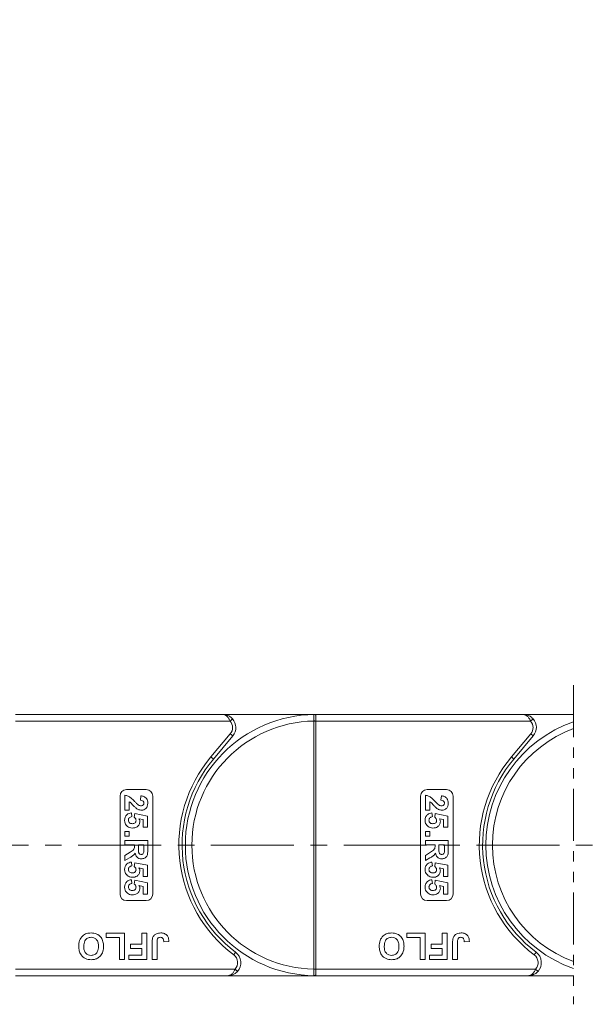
# Model space of a CAD drawing. Header units: millimetres. Extents: x 2623 to 3546, y -313 to 339.
# Tile 19 of 49: x 3137 to 3224, y -54 to 97. Entities that reach past the tile are written whole.
import ezdxf

# ---------------------------------------------------------------- set-up
doc = ezdxf.new("R2010")
doc.units = ezdxf.units.MM
doc.linetypes.add('CENTERX2', pattern=[20.32, 12.7, -2.54, 2.54, -2.54])
doc.linetypes.add('PHANTOM2', pattern=[31.75, 15.875, -3.175, 3.175, -3.175, 3.175, -3.175])
doc.styles.get("Standard").update_dxf_attribs({"font": '仿宋_GB2312.ttf', "width": 0.8})
doc.dimstyles.new('副本 ISO-25.1', dxfattribs={"dimtxt": 6, "dimasz": 5, "dimexe": 3.5, "dimexo": 0.625, "dimgap": 1.5, "dimtad": 1, "dimdsep": 46, "dimtxsty": 'Standard', "dimcen": 2.5, "dimadec": 0, "dimazin": 0, "dimtfac": 1, "dimtmove": 0, "dimatfit": 3, "dimfxl": 0, "dimarcsym": 0})

# ---------------------------------------------------------------- blocks, each defined once
blk = doc.blocks.new('*D722')
at = {"color": 0, "lineweight": -2}
for p, q in [((3138.22, 136.79), (3507.01, 136.79)), ((3503.51, 131.79), (3503.51, -44.59)), ((3452.8, -49.59), (3507.01, -49.59))]:
    blk.add_line(p, q, dxfattribs=at)
at = {"color": 0, "lineweight": 9}
for points in [[(3502.67, 131.79), (3504.34, 131.79), (3503.51, 136.79)], [(3502.67, -44.59), (3504.34, -44.59), (3503.51, -49.59)]]:
    blk.add_solid(points, dxfattribs=at)
at = {"layer": 'Defpoints', "color": 0, "lineweight": 9}
for p in [(3137.6, 136.79), (3452.17, -49.59), (3503.51, -49.59)]:
    blk.add_point(p, dxfattribs=at)
at = {"color": 0, "lineweight": 9, "insert": (3499.01, 43.6), "char_height": 6, "attachment_point": 5, "rotation": 90}
blk.add_mtext('2R+40', dxfattribs=at)

msp = doc.modelspace()

# ---------------------------------------------------------------- linework, layer by layer
at = {"color": 3, "linetype": 'PHANTOM2', "lineweight": 9, "ltscale": 0.5}
msp.add_line((3221.746, -5.128), (3221.739, -53.973), dxfattribs=at)
at = {"color": 7, "linetype": 'Continuous', "lineweight": 15}
for p, q in [((3168.038, -9.593), (3136.306, -9.593)), ((3168.038, -9.593), (3182.306, -9.593)), ((3169.156, -10.593), (3169.529, -10.26)), ((3182.306, -9.713), (3182.306, -9.593)), ((3214.038, -9.593), (3182.306, -9.593)), ((3182.306, -10.593), (3182.306, -9.713)), ((3214.038, -9.593), (3221.745, -9.593)), ((3215.156, -10.593), (3215.529, -10.26)), ((3136.306, -10.593), (3169.156, -10.593)), ((3181.956, -10.592), (3181.956, -10.597)), ((3182.306, -10.597), (3181.956, -10.597)), ((3181.956, -10.597), (3181.956, -48.59)), ((3182.306, -10.597), (3182.306, -10.593)), ((3182.306, -10.593), (3215.156, -10.593)), ((3182.306, -48.59), (3182.306, -10.597)), ((3169.187, -12.558), (3166.219, -16.095)), ((3166.602, -16.416), (3169.57, -12.879)), ((3169.187, -12.558), (3169.57, -12.879)), ((3215.187, -12.558), (3212.219, -16.095)), ((3212.602, -16.416), (3215.57, -12.879)), ((3215.187, -12.558), (3215.57, -12.879)), ((3166.602, -16.416), (3166.219, -16.095)), ((3212.602, -16.416), (3212.219, -16.095)), ((3153.306, -21.093), (3156.306, -21.093)), ((3199.306, -21.093), (3202.306, -21.093)), ((3152.306, -37.093), (3152.306, -22.093)), ((3153.056, -24.254), (3153.056, -21.965)), ((3155.434, -22.728), (3155.5, -22.055)), ((3157.306, -22.093), (3157.306, -37.093)), ((3198.306, -37.093), (3198.306, -22.093)), ((3199.056, -24.254), (3199.056, -21.965)), ((3201.434, -22.728), (3201.5, -22.055)), ((3203.306, -22.093), (3203.306, -37.093)), ((3153.729, -22.953), (3153.729, -24.254)), ((3199.729, -22.953), (3199.729, -24.254)), ((3153.729, -24.254), (3153.056, -24.254)), ((3154.057, -24.658), (3154.133, -25.241)), ((3154.492, -25.335), (3154.575, -24.747)), ((3154.575, -24.747), (3156.511, -25.151)), ((3155.838, -25.691), (3155.213, -25.554)), ((3156.511, -25.151), (3156.511, -26.856)), ((3199.729, -24.254), (3199.056, -24.254)), ((3200.057, -24.658), (3200.133, -25.241)), ((3200.492, -25.335), (3200.575, -24.747)), ((3200.575, -24.747), (3202.511, -25.151)), ((3201.838, -25.691), (3201.213, -25.554)), ((3202.511, -25.151), (3202.511, -26.856)), ((3155.838, -26.856), (3155.838, -25.691)), ((3156.511, -26.856), (3155.838, -26.856)), ((3201.838, -26.856), (3201.838, -25.691)), ((3202.511, -26.856), (3201.838, -26.856)), ((3153.056, -27.529), (3153.729, -27.529)), ((3153.056, -28.202), (3153.056, -27.529)), ((3153.729, -28.202), (3153.056, -28.202)), ((3153.729, -27.529), (3153.729, -28.202)), ((3199.056, -28.202), (3199.056, -27.529)), ((3199.056, -27.529), (3199.729, -27.529)), ((3199.729, -28.202), (3199.056, -28.202)), ((3199.729, -27.529), (3199.729, -28.202)), ((3153.056, -28.876), (3156.556, -28.876)), ((3153.056, -29.549), (3153.056, -28.876)), ((3154.537, -29.549), (3153.056, -29.549)), ((3154.537, -29.699), (3154.537, -29.549)), ((3155.973, -29.549), (3155.12, -29.549)), ((3155.12, -29.549), (3155.12, -30.091)), ((3155.973, -30.121), (3155.973, -29.549)), ((3156.556, -28.876), (3156.556, -30.344)), ((3199.056, -28.876), (3202.556, -28.876)), ((3199.056, -29.549), (3199.056, -28.876)), ((3200.537, -29.549), (3199.056, -29.549)), ((3200.537, -29.699), (3200.537, -29.549)), ((3201.973, -29.549), (3201.12, -29.549)), ((3201.12, -29.549), (3201.12, -30.091)), ((3201.973, -30.121), (3201.973, -29.549)), ((3202.556, -28.876), (3202.556, -30.344)), ((3153.056, -31.185), (3153.85, -30.687)), ((3153.056, -31.972), (3153.056, -31.185)), ((3153.749, -31.547), (3153.056, -31.972)), ((3199.056, -31.185), (3199.85, -30.687)), ((3199.056, -31.972), (3199.056, -31.185)), ((3199.749, -31.547), (3199.056, -31.972)), ((3154.057, -32.196), (3154.133, -32.779)), ((3154.492, -32.873), (3154.575, -32.286)), ((3154.575, -32.286), (3156.511, -32.69)), ((3155.838, -33.229), (3155.213, -33.092)), ((3156.511, -32.69), (3156.511, -34.395)), ((3200.057, -32.196), (3200.133, -32.779)), ((3200.492, -32.873), (3200.575, -32.286)), ((3200.575, -32.286), (3202.511, -32.69)), ((3201.838, -33.229), (3201.213, -33.092)), ((3202.511, -32.69), (3202.511, -34.395)), ((3155.838, -34.395), (3155.838, -33.229)), ((3156.511, -34.395), (3155.838, -34.395)), ((3201.838, -34.395), (3201.838, -33.229)), ((3202.511, -34.395), (3201.838, -34.395)), ((3154.057, -34.888), (3154.133, -35.472)), ((3154.492, -35.566), (3154.575, -34.978)), ((3154.575, -34.978), (3156.511, -35.382)), ((3155.838, -35.922), (3155.213, -35.784)), ((3155.838, -37.087), (3155.838, -35.922)), ((3156.511, -35.382), (3156.511, -37.087)), ((3200.057, -34.888), (3200.133, -35.472)), ((3200.492, -35.566), (3200.575, -34.978)), ((3200.575, -34.978), (3202.511, -35.382)), ((3201.838, -35.922), (3201.213, -35.784)), ((3201.838, -37.087), (3201.838, -35.922)), ((3202.511, -35.382), (3202.511, -37.087)), ((3156.511, -37.087), (3155.838, -37.087)), ((3202.511, -37.087), (3201.838, -37.087)), ((3156.306, -38.093), (3153.306, -38.093)), ((3202.306, -38.093), (3199.306, -38.093)), ((3150.191, -43.76), (3150.191, -43.093)), ((3150.191, -43.093), (3153.011, -43.093)), ((3153.011, -43.093), (3153.011, -47.093)), ((3155.626, -44.786), (3155.626, -43.093)), ((3155.626, -43.093), (3156.396, -43.093)), ((3156.396, -43.093), (3156.396, -47.093)), ((3196.191, -43.76), (3196.191, -43.093)), ((3196.191, -43.093), (3199.011, -43.093)), ((3199.011, -43.093), (3199.011, -47.093)), ((3201.626, -44.786), (3201.626, -43.093)), ((3201.626, -43.093), (3202.396, -43.093)), ((3202.396, -43.093), (3202.396, -47.093)), ((3152.242, -43.76), (3150.191, -43.76)), ((3152.242, -47.093), (3152.242, -43.76)), ((3153.934, -45.452), (3153.934, -44.786)), ((3153.934, -44.786), (3155.626, -44.786)), ((3157.216, -47.093), (3157.216, -44.572)), ((3157.985, -44.505), (3157.985, -47.093)), ((3159.78, -44.376), (3159.011, -44.427)), ((3198.242, -43.76), (3196.191, -43.76)), ((3198.242, -47.093), (3198.242, -43.76)), ((3199.934, -45.452), (3199.934, -44.786)), ((3199.934, -44.786), (3201.626, -44.786)), ((3203.216, -47.093), (3203.216, -44.572)), ((3203.985, -44.505), (3203.985, -47.093)), ((3205.78, -44.376), (3205.011, -44.427)), ((3153.678, -47.093), (3153.678, -46.427)), ((3153.678, -46.427), (3155.626, -46.427)), ((3155.626, -45.452), (3153.934, -45.452)), ((3155.626, -46.427), (3155.626, -45.452)), ((3170.006, -45.993), (3169.706, -46.393)), ((3199.678, -47.093), (3199.678, -46.427)), ((3199.678, -46.427), (3201.626, -46.427)), ((3201.626, -45.452), (3199.934, -45.452)), ((3201.626, -46.427), (3201.626, -45.452)), ((3216.006, -45.993), (3215.706, -46.393)), ((3153.011, -47.093), (3152.242, -47.093)), ((3156.396, -47.093), (3153.678, -47.093)), ((3157.985, -47.093), (3157.216, -47.093)), ((3199.011, -47.093), (3198.242, -47.093)), ((3202.396, -47.093), (3199.678, -47.093)), ((3203.985, -47.093), (3203.216, -47.093)), ((3169.924, -48.593), (3136.306, -48.593)), ((3136.306, -49.593), (3168.806, -49.593)), ((3182.306, -49.593), (3168.806, -49.593)), ((3170.297, -48.927), (3169.924, -48.593)), ((3181.956, -48.59), (3181.956, -48.595)), ((3182.306, -48.59), (3181.956, -48.59)), ((3182.306, -48.593), (3182.306, -48.59)), ((3182.306, -48.593), (3182.306, -49.474)), ((3215.924, -48.593), (3182.306, -48.593)), ((3182.306, -49.474), (3182.306, -49.593)), ((3182.306, -49.593), (3214.806, -49.593)), ((3221.74, -49.593), (3214.806, -49.593)), ((3216.297, -48.927), (3215.924, -48.593))]:
    msp.add_line(p, q, dxfattribs=at)
at = {"color": 1, "linetype": 'CENTERX2', "lineweight": 13}
msp.add_line((3044.306, -29.593), (3465.153, -29.593), dxfattribs=at)
at = {"color": 7, "linetype": 'Continuous', "lineweight": 15}
for centre, radius, start, end in [((3182.306, -29.593), 20, 90.67353, 269.32647), ((3168.038, -11.593), 2, 320, 41.81031), ((3182.069, -9.89), 0.295, 36.74973, 89.7268), ((3214.038, -11.593), 2, 320, 41.81031), ((3182.306, -29.593), 19, 91.05551, 268.94449), ((3168.038, -11.593), 1.5, 320, 41.81031), ((3182.043, -28.244), 17.652, 89.14787, 90.28404), ((3228.306, -29.593), 20, 109.15025, 250.83461), ((3228.306, -29.593), 19, 110.2013, 249.78356), ((3214.038, -11.593), 1.5, 320, 41.81031), ((3182.306, -29.593), 21, 140, 233.1301), ((3182.306, -29.593), 20.5, 140, 233.1301), ((3228.306, -29.593), 21, 140, 233.1301), ((3228.306, -29.593), 20.5, 140, 233.1301), ((3153.306, -22.093), 1, 90, 180), ((3156.306, -22.093), 1, 0, 90), ((3199.306, -22.093), 1, 90, 180), ((3202.306, -22.093), 1, 0, 90), ((3153.306, -37.093), 1, 180, 270), ((3156.306, -37.093), 1, 270, 0), ((3199.306, -37.093), 1, 180, 270), ((3202.306, -37.093), 1, 270, 0), ((3168.806, -47.593), 1.5, 318.18969, 53.1301), ((3168.806, -47.593), 2, 318.18969, 53.1301), ((3214.806, -47.593), 1.5, 318.18969, 53.1301), ((3214.806, -47.593), 2, 318.18969, 53.1301), ((3182.044, -30.971), 17.624, 269.71473, 270.8527), ((3182.069, -49.297), 0.295, 270.2732, 323.25027)]:
    msp.add_arc(centre, radius, start, end, dxfattribs=at)
for points, knots in [([(3168.038, -9.593), (3168.041, -9.593), (3168.052, -9.593), (3168.09, -9.594), (3168.135, -9.596), (3168.393, -9.612), (3168.789, -9.709), (3169.243, -9.971), (3169.45, -10.18), (3169.529, -10.26)], [0, 0, 0, 0, 0.00508751, 0.02036912, 0.07080725, 0.08908627, 0.50031067, 0.809226, 1, 1, 1, 1]), ([(3169.156, -10.593), (3169.128, -10.534), (3169.072, -10.415), (3168.966, -10.231), (3168.838, -10.048), (3168.721, -9.919), (3168.564, -9.776), (3168.41, -9.676), (3168.244, -9.619), (3168.165, -9.604), (3168.12, -9.598), (3168.093, -9.595), (3168.071, -9.594), (3168.056, -9.594), (3168.048, -9.594), (3168.042, -9.593), (3168.04, -9.593), (3168.038, -9.593)], [0, 0, 0, 0, 0.10102949, 0.20494614, 0.33716829, 0.47429709, 0.5161999, 0.74365074, 0.85308987, 0.91424801, 0.93216977, 0.96013693, 0.97654495, 0.98619361, 0.99469798, 0.99593178, 1, 1, 1, 1]), ([(3182.071, -9.595), (3182.059, -9.596), (3182.023, -9.6), (3181.986, -9.651), (3181.961, -9.786), (3181.954, -10.016), (3181.954, -10.299), (3181.955, -10.501), (3181.956, -10.592)], [0, 0, 0, 0, 0.0736104, 0.2252813, 0.4127189, 0.6160541, 0.826783, 1, 1, 1, 1]), ([(3182.306, -9.593), (3182.305, -9.593), (3182.236, -9.593), (3182.151, -9.594), (3182.083, -9.595), (3182.071, -9.595)], [0, 0, 0, 0, 0.01208715, 0.82463018, 1, 1, 1, 1]), ([(3214.038, -9.593), (3214.041, -9.593), (3214.052, -9.593), (3214.09, -9.594), (3214.135, -9.596), (3214.393, -9.612), (3214.789, -9.709), (3215.243, -9.971), (3215.45, -10.18), (3215.529, -10.26)], [0, 0, 0, 0, 0.0050875, 0.0203691, 0.0708073, 0.0890863, 0.5003107, 0.809226, 1, 1, 1, 1]), ([(3215.156, -10.593), (3215.128, -10.534), (3215.072, -10.415), (3214.966, -10.231), (3214.838, -10.048), (3214.721, -9.919), (3214.564, -9.776), (3214.41, -9.676), (3214.244, -9.619), (3214.165, -9.604), (3214.12, -9.598), (3214.093, -9.595), (3214.071, -9.594), (3214.056, -9.594), (3214.048, -9.594), (3214.042, -9.593), (3214.04, -9.593), (3214.038, -9.593)], [0, 0, 0, 0, 0.10102949, 0.20494614, 0.33716829, 0.47429709, 0.5161999, 0.74365074, 0.85308987, 0.91424801, 0.93216977, 0.96013693, 0.97654495, 0.98619361, 0.99469798, 0.99593178, 1, 1, 1, 1]), ([(3153.056, -21.965), (3153.222, -21.998), (3153.555, -22.064), (3154.059, -22.412), (3154.36, -22.722), (3154.544, -22.912)], [0, 0, 0, 0, 0.27955077, 0.55933178, 1, 1, 1, 1]), ([(3155.5, -22.055), (3155.661, -22.079), (3155.981, -22.127), (3156.352, -22.416), (3156.531, -22.799), (3156.548, -23.053), (3156.556, -23.18)], [0, 0, 0, 0, 0.2807519, 0.5589701, 0.7792745, 1, 1, 1, 1]), ([(3199.056, -21.965), (3199.222, -21.998), (3199.555, -22.064), (3200.059, -22.412), (3200.36, -22.722), (3200.544, -22.912)], [0, 0, 0, 0, 0.27955077, 0.55933178, 1, 1, 1, 1]), ([(3201.5, -22.055), (3201.661, -22.079), (3201.981, -22.127), (3202.352, -22.416), (3202.531, -22.799), (3202.548, -23.053), (3202.556, -23.18)], [0, 0, 0, 0, 0.2807519, 0.5589701, 0.7792745, 1, 1, 1, 1]), ([(3154.726, -23.914), (3154.61, -23.808), (3154.42, -23.632), (3154.18, -23.362), (3153.978, -23.131), (3153.812, -23.012), (3153.729, -22.953)], [0, 0, 0, 0, 0.3399849, 0.5601859, 0.7803799, 1, 1, 1, 1]), ([(3154.544, -22.912), (3154.644, -23.018), (3154.823, -23.206), (3155.021, -23.374), (3155.109, -23.447)], [0, 0, 0, 0, 0.5602349, 1, 1, 1, 1]), ([(3155.604, -24.254), (3155.424, -24.231), (3155.102, -24.189), (3154.841, -23.999), (3154.726, -23.914)], [0, 0, 0, 0, 0.558458, 1, 1, 1, 1]), ([(3155.109, -23.447), (3155.179, -23.488), (3155.305, -23.562), (3155.45, -23.575), (3155.513, -23.581)], [0, 0, 0, 0, 0.5601166, 1, 1, 1, 1]), ([(3155.973, -23.166), (3155.969, -23.117), (3155.963, -23.019), (3155.889, -22.887), (3155.717, -22.756), (3155.551, -22.74), (3155.434, -22.728)], [0, 0, 0, 0, 0.1872361, 0.3740839, 0.5606964, 1, 1, 1, 1]), ([(3155.513, -23.581), (3155.579, -23.577), (3155.711, -23.57), (3155.874, -23.471), (3155.962, -23.321), (3155.969, -23.217), (3155.973, -23.166)], [0, 0, 0, 0, 0.2806635, 0.5594614, 0.7793655, 1, 1, 1, 1]), ([(3156.556, -23.18), (3156.546, -23.331), (3156.526, -23.634), (3156.291, -24), (3155.96, -24.221), (3155.723, -24.243), (3155.604, -24.254)], [0, 0, 0, 0, 0.2805682, 0.5597501, 0.7797946, 1, 1, 1, 1]), ([(3200.726, -23.914), (3200.61, -23.808), (3200.42, -23.632), (3200.18, -23.362), (3199.978, -23.131), (3199.812, -23.012), (3199.729, -22.953)], [0, 0, 0, 0, 0.3399849, 0.5601859, 0.7803799, 1, 1, 1, 1]), ([(3200.544, -22.912), (3200.644, -23.018), (3200.823, -23.206), (3201.021, -23.374), (3201.109, -23.447)], [0, 0, 0, 0, 0.5602349, 1, 1, 1, 1]), ([(3201.604, -24.254), (3201.424, -24.231), (3201.102, -24.189), (3200.841, -23.999), (3200.726, -23.914)], [0, 0, 0, 0, 0.558458, 1, 1, 1, 1]), ([(3201.109, -23.447), (3201.179, -23.488), (3201.305, -23.562), (3201.45, -23.575), (3201.513, -23.581)], [0, 0, 0, 0, 0.5601166, 1, 1, 1, 1]), ([(3201.973, -23.166), (3201.969, -23.117), (3201.963, -23.019), (3201.889, -22.887), (3201.717, -22.756), (3201.551, -22.74), (3201.434, -22.728)], [0, 0, 0, 0, 0.1872361, 0.3740839, 0.5606964, 1, 1, 1, 1]), ([(3201.513, -23.581), (3201.579, -23.577), (3201.711, -23.57), (3201.874, -23.471), (3201.962, -23.321), (3201.969, -23.217), (3201.973, -23.166)], [0, 0, 0, 0, 0.2806635, 0.5594614, 0.7793655, 1, 1, 1, 1]), ([(3202.556, -23.18), (3202.546, -23.331), (3202.526, -23.634), (3202.291, -24), (3201.96, -24.221), (3201.723, -24.243), (3201.604, -24.254)], [0, 0, 0, 0, 0.28056822, 0.55975014, 0.7797946, 1, 1, 1, 1]), ([(3153.011, -25.803), (3153.025, -25.642), (3153.052, -25.32), (3153.328, -24.946), (3153.685, -24.727), (3153.933, -24.681), (3154.057, -24.658)], [0, 0, 0, 0, 0.27994837, 0.55903053, 0.77933073, 1, 1, 1, 1]), ([(3154.133, -25.241), (3154.056, -25.256), (3153.902, -25.286), (3153.727, -25.421), (3153.613, -25.591), (3153.601, -25.714), (3153.594, -25.775)], [0, 0, 0, 0, 0.2802995, 0.5599611, 0.7800424, 1, 1, 1, 1]), ([(3154.761, -25.825), (3154.756, -25.771), (3154.747, -25.663), (3154.658, -25.487), (3154.555, -25.392), (3154.492, -25.335)], [0, 0, 0, 0, 0.2799631, 0.5600652, 1, 1, 1, 1]), ([(3155.213, -25.554), (3155.254, -25.629), (3155.328, -25.765), (3155.339, -25.918), (3155.344, -25.985)], [0, 0, 0, 0, 0.55988791, 1, 1, 1, 1]), ([(3199.011, -25.803), (3199.025, -25.642), (3199.052, -25.32), (3199.328, -24.946), (3199.685, -24.727), (3199.933, -24.681), (3200.057, -24.658)], [0, 0, 0, 0, 0.27994837, 0.55903053, 0.77933073, 1, 1, 1, 1]), ([(3200.133, -25.241), (3200.056, -25.256), (3199.902, -25.286), (3199.727, -25.421), (3199.613, -25.591), (3199.601, -25.714), (3199.594, -25.775)], [0, 0, 0, 0, 0.28029954, 0.55996113, 0.78004238, 1, 1, 1, 1]), ([(3200.761, -25.825), (3200.756, -25.771), (3200.747, -25.663), (3200.658, -25.487), (3200.555, -25.392), (3200.492, -25.335)], [0, 0, 0, 0, 0.2799631, 0.5600652, 1, 1, 1, 1]), ([(3201.213, -25.554), (3201.254, -25.629), (3201.328, -25.765), (3201.339, -25.918), (3201.344, -25.985)], [0, 0, 0, 0, 0.5598879, 1, 1, 1, 1]), ([(3153.461, -26.743), (3153.314, -26.596), (3153.051, -26.333), (3153.023, -25.965), (3153.011, -25.803)], [0, 0, 0, 0, 0.5583531, 1, 1, 1, 1]), ([(3154.21, -26.991), (3154.059, -26.978), (3153.788, -26.955), (3153.561, -26.808), (3153.461, -26.743)], [0, 0, 0, 0, 0.5595341, 1, 1, 1, 1]), ([(3153.594, -25.775), (3153.604, -25.861), (3153.624, -26.032), (3153.787, -26.224), (3153.994, -26.308), (3154.128, -26.314), (3154.195, -26.318)], [0, 0, 0, 0, 0.2795727, 0.5586639, 0.7789233, 1, 1, 1, 1]), ([(3154.195, -26.318), (3154.275, -26.314), (3154.434, -26.306), (3154.634, -26.191), (3154.746, -26.013), (3154.756, -25.888), (3154.761, -25.825)], [0, 0, 0, 0, 0.2808976, 0.5594604, 0.779497, 1, 1, 1, 1]), ([(3155.344, -25.985), (3155.323, -26.144), (3155.279, -26.462), (3154.956, -26.793), (3154.584, -26.968), (3154.335, -26.983), (3154.21, -26.991)], [0, 0, 0, 0, 0.2790069, 0.5586194, 0.7790735, 1, 1, 1, 1]), ([(3199.461, -26.743), (3199.314, -26.596), (3199.051, -26.333), (3199.023, -25.965), (3199.011, -25.803)], [0, 0, 0, 0, 0.5583531, 1, 1, 1, 1]), ([(3200.21, -26.991), (3200.059, -26.978), (3199.788, -26.955), (3199.561, -26.808), (3199.461, -26.743)], [0, 0, 0, 0, 0.5595341, 1, 1, 1, 1]), ([(3199.594, -25.775), (3199.604, -25.861), (3199.624, -26.032), (3199.787, -26.224), (3199.994, -26.308), (3200.128, -26.314), (3200.195, -26.318)], [0, 0, 0, 0, 0.27957274, 0.55866387, 0.77892333, 1, 1, 1, 1]), ([(3200.195, -26.318), (3200.275, -26.314), (3200.434, -26.306), (3200.634, -26.191), (3200.746, -26.013), (3200.756, -25.888), (3200.761, -25.825)], [0, 0, 0, 0, 0.2808976, 0.5594604, 0.779497, 1, 1, 1, 1]), ([(3201.344, -25.985), (3201.323, -26.144), (3201.279, -26.462), (3200.956, -26.793), (3200.584, -26.968), (3200.335, -26.983), (3200.21, -26.991)], [0, 0, 0, 0, 0.2790069, 0.5586194, 0.7790735, 1, 1, 1, 1]), ([(3153.85, -30.687), (3154.063, -30.561), (3154.358, -30.386), (3154.54, -29.983), (3154.538, -29.794), (3154.537, -29.699)], [0, 0, 0, 0, 0.5610215, 0.7792953, 1, 1, 1, 1]), ([(3155.12, -30.091), (3155.113, -30.289), (3155.105, -30.536), (3155.182, -30.825), (3155.274, -30.945), (3155.407, -31.019), (3155.506, -31.026), (3155.555, -31.029)], [0, 0, 0, 0, 0.5009624, 0.6257853, 0.7504363, 0.8750317, 1, 1, 1, 1]), ([(3155.961, -30.656), (3155.966, -30.556), (3155.973, -30.378), (3155.973, -30.199), (3155.973, -30.121)], [0, 0, 0, 0, 0.5599213, 1, 1, 1, 1]), ([(3199.85, -30.687), (3200.063, -30.561), (3200.358, -30.386), (3200.54, -29.983), (3200.538, -29.794), (3200.537, -29.699)], [0, 0, 0, 0, 0.5610215, 0.7792953, 1, 1, 1, 1]), ([(3201.12, -30.091), (3201.113, -30.289), (3201.105, -30.536), (3201.182, -30.825), (3201.274, -30.945), (3201.407, -31.019), (3201.506, -31.026), (3201.555, -31.029)], [0, 0, 0, 0, 0.5009624, 0.6257853, 0.7504363, 0.8750317, 1, 1, 1, 1]), ([(3201.961, -30.656), (3201.966, -30.556), (3201.973, -30.378), (3201.973, -30.199), (3201.973, -30.121)], [0, 0, 0, 0, 0.5599213, 1, 1, 1, 1]), ([(3154.624, -30.825), (3154.548, -30.931), (3154.423, -31.107), (3154.181, -31.287), (3153.968, -31.422), (3153.822, -31.506), (3153.749, -31.547)], [0, 0, 0, 0, 0.3395791, 0.5595909, 0.7797866, 1, 1, 1, 1]), ([(3155.586, -31.702), (3155.451, -31.691), (3155.181, -31.667), (3154.862, -31.44), (3154.686, -31.136), (3154.645, -30.929), (3154.624, -30.825)], [0, 0, 0, 0, 0.2799536, 0.5589329, 0.7791735, 1, 1, 1, 1]), ([(3155.555, -31.029), (3155.613, -31.025), (3155.727, -31.015), (3155.9, -30.888), (3155.938, -30.744), (3155.961, -30.656)], [0, 0, 0, 0, 0.2811289, 0.561183, 1, 1, 1, 1]), ([(3156.556, -30.344), (3156.553, -30.503), (3156.548, -30.82), (3156.465, -31.225), (3156.256, -31.472), (3155.988, -31.655), (3155.747, -31.683), (3155.586, -31.702)], [0, 0, 0, 0, 0.25114321, 0.50052719, 0.62573533, 0.75104958, 1, 1, 1, 1]), ([(3200.624, -30.825), (3200.548, -30.931), (3200.423, -31.107), (3200.181, -31.287), (3199.968, -31.422), (3199.822, -31.506), (3199.749, -31.547)], [0, 0, 0, 0, 0.3395791, 0.5595909, 0.7797866, 1, 1, 1, 1]), ([(3201.586, -31.702), (3201.451, -31.691), (3201.181, -31.667), (3200.862, -31.44), (3200.686, -31.136), (3200.645, -30.929), (3200.624, -30.825)], [0, 0, 0, 0, 0.2799536, 0.5589329, 0.7791735, 1, 1, 1, 1]), ([(3201.555, -31.029), (3201.613, -31.025), (3201.727, -31.015), (3201.9, -30.888), (3201.938, -30.744), (3201.961, -30.656)], [0, 0, 0, 0, 0.2811289, 0.561183, 1, 1, 1, 1]), ([(3202.556, -30.344), (3202.553, -30.503), (3202.548, -30.82), (3202.465, -31.225), (3202.256, -31.472), (3201.988, -31.655), (3201.747, -31.683), (3201.586, -31.702)], [0, 0, 0, 0, 0.2511432, 0.5005272, 0.6257353, 0.7510496, 1, 1, 1, 1]), ([(3153.011, -33.342), (3153.025, -33.18), (3153.052, -32.858), (3153.328, -32.484), (3153.685, -32.266), (3153.933, -32.219), (3154.057, -32.196)], [0, 0, 0, 0, 0.27994837, 0.55903053, 0.77933073, 1, 1, 1, 1]), ([(3154.133, -32.779), (3154.056, -32.794), (3153.902, -32.824), (3153.727, -32.96), (3153.613, -33.13), (3153.601, -33.252), (3153.594, -33.314)], [0, 0, 0, 0, 0.2802995, 0.5599611, 0.7800424, 1, 1, 1, 1]), ([(3154.761, -33.363), (3154.756, -33.309), (3154.747, -33.201), (3154.658, -33.025), (3154.555, -32.931), (3154.492, -32.873)], [0, 0, 0, 0, 0.2799631, 0.5600652, 1, 1, 1, 1]), ([(3155.213, -33.092), (3155.254, -33.168), (3155.328, -33.303), (3155.339, -33.457), (3155.344, -33.524)], [0, 0, 0, 0, 0.5598879, 1, 1, 1, 1]), ([(3199.011, -33.342), (3199.025, -33.18), (3199.052, -32.858), (3199.328, -32.484), (3199.685, -32.266), (3199.933, -32.219), (3200.057, -32.196)], [0, 0, 0, 0, 0.2799484, 0.5590305, 0.7793307, 1, 1, 1, 1]), ([(3200.133, -32.779), (3200.056, -32.794), (3199.902, -32.824), (3199.727, -32.96), (3199.613, -33.13), (3199.601, -33.252), (3199.594, -33.314)], [0, 0, 0, 0, 0.2802995, 0.5599611, 0.7800424, 1, 1, 1, 1]), ([(3200.761, -33.363), (3200.756, -33.309), (3200.747, -33.201), (3200.658, -33.025), (3200.555, -32.931), (3200.492, -32.873)], [0, 0, 0, 0, 0.2799631, 0.5600652, 1, 1, 1, 1]), ([(3201.213, -33.092), (3201.254, -33.168), (3201.328, -33.303), (3201.339, -33.457), (3201.344, -33.524)], [0, 0, 0, 0, 0.5598879, 1, 1, 1, 1]), ([(3153.461, -34.281), (3153.314, -34.134), (3153.051, -33.871), (3153.023, -33.504), (3153.011, -33.342)], [0, 0, 0, 0, 0.5583531, 1, 1, 1, 1]), ([(3154.21, -34.529), (3154.059, -34.516), (3153.788, -34.493), (3153.561, -34.346), (3153.461, -34.281)], [0, 0, 0, 0, 0.5595341, 1, 1, 1, 1]), ([(3153.594, -33.314), (3153.604, -33.399), (3153.624, -33.57), (3153.787, -33.762), (3153.994, -33.846), (3154.128, -33.853), (3154.195, -33.856)], [0, 0, 0, 0, 0.2795727, 0.5586639, 0.7789233, 1, 1, 1, 1]), ([(3154.195, -33.856), (3154.275, -33.852), (3154.434, -33.844), (3154.634, -33.73), (3154.746, -33.551), (3154.756, -33.426), (3154.761, -33.363)], [0, 0, 0, 0, 0.2808976, 0.5594604, 0.779497, 1, 1, 1, 1]), ([(3155.344, -33.524), (3155.323, -33.683), (3155.279, -34), (3154.956, -34.331), (3154.584, -34.506), (3154.335, -34.522), (3154.21, -34.529)], [0, 0, 0, 0, 0.2790069, 0.5586194, 0.7790735, 1, 1, 1, 1]), ([(3199.461, -34.281), (3199.314, -34.134), (3199.051, -33.871), (3199.023, -33.504), (3199.011, -33.342)], [0, 0, 0, 0, 0.5583531, 1, 1, 1, 1]), ([(3200.21, -34.529), (3200.059, -34.516), (3199.788, -34.493), (3199.561, -34.346), (3199.461, -34.281)], [0, 0, 0, 0, 0.5595341, 1, 1, 1, 1]), ([(3199.594, -33.314), (3199.604, -33.399), (3199.624, -33.57), (3199.787, -33.762), (3199.994, -33.846), (3200.128, -33.853), (3200.195, -33.856)], [0, 0, 0, 0, 0.27957274, 0.55866387, 0.77892333, 1, 1, 1, 1]), ([(3200.195, -33.856), (3200.275, -33.852), (3200.434, -33.844), (3200.634, -33.73), (3200.746, -33.551), (3200.756, -33.426), (3200.761, -33.363)], [0, 0, 0, 0, 0.2808976, 0.5594604, 0.779497, 1, 1, 1, 1]), ([(3201.344, -33.524), (3201.323, -33.683), (3201.279, -34), (3200.956, -34.331), (3200.584, -34.506), (3200.335, -34.522), (3200.21, -34.529)], [0, 0, 0, 0, 0.2790069, 0.5586194, 0.7790735, 1, 1, 1, 1]), ([(3153.011, -36.034), (3153.025, -35.873), (3153.052, -35.551), (3153.328, -35.176), (3153.685, -34.958), (3153.933, -34.912), (3154.057, -34.888)], [0, 0, 0, 0, 0.2799484, 0.5590305, 0.7793307, 1, 1, 1, 1]), ([(3153.461, -36.973), (3153.314, -36.827), (3153.051, -36.564), (3153.023, -36.196), (3153.011, -36.034)], [0, 0, 0, 0, 0.5583531, 1, 1, 1, 1]), ([(3154.133, -35.472), (3154.056, -35.487), (3153.902, -35.516), (3153.727, -35.652), (3153.613, -35.822), (3153.601, -35.945), (3153.594, -36.006)], [0, 0, 0, 0, 0.2802995, 0.5599611, 0.7800424, 1, 1, 1, 1]), ([(3153.594, -36.006), (3153.604, -36.092), (3153.624, -36.263), (3153.787, -36.454), (3153.994, -36.539), (3154.128, -36.545), (3154.195, -36.549)], [0, 0, 0, 0, 0.2795727, 0.5586639, 0.7789233, 1, 1, 1, 1]), ([(3154.195, -36.549), (3154.275, -36.545), (3154.434, -36.537), (3154.634, -36.422), (3154.746, -36.244), (3154.756, -36.118), (3154.761, -36.056)], [0, 0, 0, 0, 0.2808976, 0.5594604, 0.779497, 1, 1, 1, 1]), ([(3154.761, -36.056), (3154.756, -36.002), (3154.747, -35.894), (3154.658, -35.717), (3154.555, -35.623), (3154.492, -35.566)], [0, 0, 0, 0, 0.2799631, 0.5600652, 1, 1, 1, 1]), ([(3155.213, -35.784), (3155.254, -35.86), (3155.328, -35.996), (3155.339, -36.149), (3155.344, -36.216)], [0, 0, 0, 0, 0.5598879, 1, 1, 1, 1]), ([(3199.011, -36.034), (3199.025, -35.873), (3199.052, -35.551), (3199.328, -35.176), (3199.685, -34.958), (3199.933, -34.912), (3200.057, -34.888)], [0, 0, 0, 0, 0.2799484, 0.5590305, 0.7793307, 1, 1, 1, 1]), ([(3199.461, -36.973), (3199.314, -36.827), (3199.051, -36.564), (3199.023, -36.196), (3199.011, -36.034)], [0, 0, 0, 0, 0.5583531, 1, 1, 1, 1]), ([(3200.133, -35.472), (3200.056, -35.487), (3199.902, -35.516), (3199.727, -35.652), (3199.613, -35.822), (3199.601, -35.945), (3199.594, -36.006)], [0, 0, 0, 0, 0.2802995, 0.5599611, 0.7800424, 1, 1, 1, 1]), ([(3199.594, -36.006), (3199.604, -36.092), (3199.624, -36.263), (3199.787, -36.454), (3199.994, -36.539), (3200.128, -36.545), (3200.195, -36.549)], [0, 0, 0, 0, 0.27957274, 0.55866387, 0.77892333, 1, 1, 1, 1]), ([(3200.195, -36.549), (3200.275, -36.545), (3200.434, -36.537), (3200.634, -36.422), (3200.746, -36.244), (3200.756, -36.118), (3200.761, -36.056)], [0, 0, 0, 0, 0.2808976, 0.5594604, 0.779497, 1, 1, 1, 1]), ([(3200.761, -36.056), (3200.756, -36.002), (3200.747, -35.894), (3200.658, -35.717), (3200.555, -35.623), (3200.492, -35.566)], [0, 0, 0, 0, 0.2799631, 0.5600652, 1, 1, 1, 1]), ([(3201.213, -35.784), (3201.254, -35.86), (3201.328, -35.996), (3201.339, -36.149), (3201.344, -36.216)], [0, 0, 0, 0, 0.5598879, 1, 1, 1, 1]), ([(3154.21, -37.222), (3154.059, -37.209), (3153.788, -37.186), (3153.561, -37.038), (3153.461, -36.973)], [0, 0, 0, 0, 0.5595341, 1, 1, 1, 1]), ([(3155.344, -36.216), (3155.323, -36.375), (3155.279, -36.693), (3154.956, -37.024), (3154.584, -37.199), (3154.335, -37.214), (3154.21, -37.222)], [0, 0, 0, 0, 0.2790069, 0.5586194, 0.7790735, 1, 1, 1, 1]), ([(3200.21, -37.222), (3200.059, -37.209), (3199.788, -37.186), (3199.561, -37.038), (3199.461, -36.973)], [0, 0, 0, 0, 0.5595341, 1, 1, 1, 1]), ([(3201.344, -36.216), (3201.323, -36.375), (3201.279, -36.693), (3200.956, -37.024), (3200.584, -37.199), (3200.335, -37.214), (3200.21, -37.222)], [0, 0, 0, 0, 0.2790069, 0.5586194, 0.7790735, 1, 1, 1, 1]), ([(3145.985, -45.088), (3146.005, -44.792), (3146.044, -44.202), (3146.511, -43.485), (3147.182, -43.092), (3147.645, -43.059), (3147.877, -43.042)], [0, 0, 0, 0, 0.280551, 0.5594882, 0.779434, 1, 1, 1, 1]), ([(3147.879, -43.709), (3147.689, -43.733), (3147.309, -43.783), (3146.81, -44.311), (3146.776, -44.805), (3146.755, -45.107)], [0, 0, 0, 0, 0.2799912, 0.5597684, 1, 1, 1, 1]), ([(3147.877, -43.042), (3148.173, -43.069), (3148.764, -43.123), (3149.426, -43.676), (3149.742, -44.376), (3149.768, -44.838), (3149.78, -45.069)], [0, 0, 0, 0, 0.2799425, 0.558704, 0.7790449, 1, 1, 1, 1]), ([(3149.011, -45.096), (3149.002, -44.907), (3148.984, -44.529), (3148.733, -44.047), (3148.325, -43.753), (3148.028, -43.724), (3147.879, -43.709)], [0, 0, 0, 0, 0.2810208, 0.5601162, 0.7799393, 1, 1, 1, 1]), ([(3157.304, -43.811), (3157.366, -43.678), (3157.492, -43.412), (3157.933, -43.09), (3158.313, -43.06), (3158.545, -43.042)], [0, 0, 0, 0, 0.28012164, 0.5603549, 1, 1, 1, 1]), ([(3158.495, -43.709), (3158.402, -43.715), (3158.263, -43.724), (3158.109, -43.835), (3157.983, -44.085), (3157.984, -44.318), (3157.985, -44.505)], [0, 0, 0, 0, 0.2493961, 0.3744258, 0.4994543, 1, 1, 1, 1]), ([(3158.907, -43.929), (3158.88, -43.892), (3158.826, -43.818), (3158.685, -43.726), (3158.567, -43.715), (3158.495, -43.709)], [0, 0, 0, 0, 0.2806722, 0.5608436, 1, 1, 1, 1]), ([(3158.545, -43.042), (3158.74, -43.057), (3159.129, -43.086), (3159.573, -43.448), (3159.757, -43.92), (3159.773, -44.223), (3159.78, -44.376)], [0, 0, 0, 0, 0.2802457, 0.5584161, 0.7788266, 1, 1, 1, 1]), ([(3191.985, -45.088), (3192.005, -44.792), (3192.044, -44.202), (3192.511, -43.485), (3193.182, -43.092), (3193.645, -43.059), (3193.877, -43.042)], [0, 0, 0, 0, 0.280551, 0.5594882, 0.779434, 1, 1, 1, 1]), ([(3193.879, -43.709), (3193.689, -43.733), (3193.309, -43.783), (3192.81, -44.311), (3192.776, -44.805), (3192.755, -45.107)], [0, 0, 0, 0, 0.2799912, 0.5597684, 1, 1, 1, 1]), ([(3193.877, -43.042), (3194.173, -43.069), (3194.764, -43.123), (3195.426, -43.676), (3195.742, -44.376), (3195.768, -44.838), (3195.78, -45.069)], [0, 0, 0, 0, 0.2799425, 0.558704, 0.7790449, 1, 1, 1, 1]), ([(3195.011, -45.096), (3195.002, -44.907), (3194.984, -44.529), (3194.733, -44.047), (3194.325, -43.753), (3194.028, -43.724), (3193.879, -43.709)], [0, 0, 0, 0, 0.2810208, 0.5601162, 0.7799393, 1, 1, 1, 1]), ([(3203.304, -43.811), (3203.366, -43.678), (3203.492, -43.412), (3203.933, -43.09), (3204.313, -43.06), (3204.545, -43.042)], [0, 0, 0, 0, 0.2801216, 0.5603549, 1, 1, 1, 1]), ([(3204.495, -43.709), (3204.402, -43.715), (3204.263, -43.724), (3204.109, -43.835), (3203.983, -44.085), (3203.984, -44.318), (3203.985, -44.505)], [0, 0, 0, 0, 0.2493961, 0.3744258, 0.4994543, 1, 1, 1, 1]), ([(3204.907, -43.929), (3204.88, -43.892), (3204.826, -43.818), (3204.685, -43.726), (3204.567, -43.715), (3204.495, -43.709)], [0, 0, 0, 0, 0.2806722, 0.5608436, 1, 1, 1, 1]), ([(3204.545, -43.042), (3204.74, -43.057), (3205.129, -43.086), (3205.573, -43.448), (3205.757, -43.92), (3205.773, -44.223), (3205.78, -44.376)], [0, 0, 0, 0, 0.28024575, 0.55841609, 0.77882663, 1, 1, 1, 1]), ([(3147.888, -47.145), (3147.59, -47.116), (3146.996, -47.06), (3146.333, -46.494), (3146.023, -45.786), (3145.998, -45.321), (3145.985, -45.088)], [0, 0, 0, 0, 0.27983069, 0.55866913, 0.77900555, 1, 1, 1, 1]), ([(3146.755, -45.107), (3146.763, -45.295), (3146.779, -45.671), (3147.021, -46.156), (3147.434, -46.441), (3147.731, -46.466), (3147.879, -46.478)], [0, 0, 0, 0, 0.2810873, 0.5600131, 0.7796914, 1, 1, 1, 1]), ([(3147.879, -46.478), (3148.069, -46.456), (3148.449, -46.412), (3148.957, -45.893), (3148.991, -45.398), (3149.011, -45.096)], [0, 0, 0, 0, 0.2802778, 0.5598769, 1, 1, 1, 1]), ([(3149.78, -45.069), (3149.775, -45.265), (3149.765, -45.613), (3149.652, -45.942), (3149.602, -46.086)], [0, 0, 0, 0, 0.5601708, 1, 1, 1, 1]), ([(3157.216, -44.572), (3157.217, -44.428), (3157.219, -44.171), (3157.278, -43.921), (3157.304, -43.811)], [0, 0, 0, 0, 0.5602943, 1, 1, 1, 1]), ([(3159.011, -44.427), (3159.007, -44.33), (3158.999, -44.158), (3158.935, -43.999), (3158.907, -43.929)], [0, 0, 0, 0, 0.561018, 1, 1, 1, 1]), ([(3193.888, -47.145), (3193.59, -47.116), (3192.996, -47.06), (3192.333, -46.494), (3192.023, -45.786), (3191.998, -45.321), (3191.985, -45.088)], [0, 0, 0, 0, 0.2798307, 0.5586691, 0.7790056, 1, 1, 1, 1]), ([(3192.755, -45.107), (3192.763, -45.295), (3192.779, -45.671), (3193.021, -46.156), (3193.434, -46.441), (3193.731, -46.466), (3193.879, -46.478)], [0, 0, 0, 0, 0.2810873, 0.5600131, 0.7796914, 1, 1, 1, 1]), ([(3193.879, -46.478), (3194.069, -46.456), (3194.449, -46.412), (3194.957, -45.893), (3194.991, -45.398), (3195.011, -45.096)], [0, 0, 0, 0, 0.2802778, 0.5598769, 1, 1, 1, 1]), ([(3195.78, -45.069), (3195.775, -45.265), (3195.765, -45.613), (3195.652, -45.942), (3195.602, -46.086)], [0, 0, 0, 0, 0.5601708, 1, 1, 1, 1]), ([(3203.216, -44.572), (3203.217, -44.428), (3203.219, -44.171), (3203.278, -43.921), (3203.304, -43.811)], [0, 0, 0, 0, 0.5602943, 1, 1, 1, 1]), ([(3205.011, -44.427), (3205.007, -44.33), (3204.999, -44.158), (3204.935, -43.999), (3204.907, -43.929)], [0, 0, 0, 0, 0.561018, 1, 1, 1, 1]), ([(3149.602, -46.086), (3149.483, -46.299), (3149.272, -46.679), (3148.897, -46.893), (3148.731, -46.988)], [0, 0, 0, 0, 0.55995567, 1, 1, 1, 1]), ([(3195.602, -46.086), (3195.483, -46.299), (3195.272, -46.679), (3194.897, -46.893), (3194.731, -46.988)], [0, 0, 0, 0, 0.5599557, 1, 1, 1, 1]), ([(3148.731, -46.988), (3148.578, -47.04), (3148.304, -47.133), (3148.016, -47.141), (3147.888, -47.145)], [0, 0, 0, 0, 0.5595644, 1, 1, 1, 1]), ([(3194.731, -46.988), (3194.578, -47.04), (3194.304, -47.133), (3194.016, -47.141), (3193.888, -47.145)], [0, 0, 0, 0, 0.5595644, 1, 1, 1, 1]), ([(3168.806, -49.593), (3168.808, -49.593), (3168.81, -49.593), (3168.816, -49.593), (3168.824, -49.593), (3168.838, -49.593), (3168.861, -49.592), (3168.888, -49.589), (3168.933, -49.583), (3169.012, -49.568), (3169.178, -49.511), (3169.332, -49.411), (3169.54, -49.221), (3169.731, -48.986), (3169.866, -48.712), (3169.924, -48.593)], [0, 0, 0, 0, 0.00407592, 0.00531205, 0.01383251, 0.02349942, 0.03993848, 0.06795855, 0.08591422, 0.14718806, 0.25683422, 0.48471536, 0.52669744, 0.79537109, 1, 1, 1, 1]), ([(3168.806, -49.593), (3168.809, -49.593), (3168.82, -49.593), (3168.858, -49.593), (3168.903, -49.591), (3169.161, -49.575), (3169.557, -49.478), (3170.011, -49.215), (3170.218, -49.007), (3170.297, -48.927)], [0, 0, 0, 0, 0.00508751, 0.02036912, 0.07080725, 0.08908627, 0.50031067, 0.809226, 1, 1, 1, 1]), ([(3181.956, -48.595), (3181.956, -48.607), (3181.955, -48.732), (3181.953, -48.968), (3181.954, -49.259), (3181.97, -49.472), (3182.002, -49.578), (3182.052, -49.588), (3182.071, -49.592)], [0, 0, 0, 0, 0.0234843, 0.2373073, 0.4510924, 0.6637685, 0.8705553, 1, 1, 1, 1]), ([(3182.071, -49.592), (3182.083, -49.592), (3182.151, -49.593), (3182.236, -49.593), (3182.305, -49.593), (3182.306, -49.593)], [0, 0, 0, 0, 0.17536982, 0.98791285, 1, 1, 1, 1]), ([(3214.806, -49.593), (3214.808, -49.593), (3214.81, -49.593), (3214.816, -49.593), (3214.824, -49.593), (3214.838, -49.593), (3214.861, -49.592), (3214.888, -49.589), (3214.933, -49.583), (3215.012, -49.568), (3215.178, -49.511), (3215.332, -49.411), (3215.54, -49.221), (3215.731, -48.986), (3215.866, -48.712), (3215.924, -48.593)], [0, 0, 0, 0, 0.00407592, 0.00531205, 0.01383251, 0.02349942, 0.03993848, 0.06795855, 0.08591422, 0.14718806, 0.25683422, 0.48471536, 0.52669744, 0.79537109, 1, 1, 1, 1]), ([(3214.806, -49.593), (3214.809, -49.593), (3214.82, -49.593), (3214.858, -49.593), (3214.903, -49.591), (3215.161, -49.575), (3215.557, -49.478), (3216.011, -49.215), (3216.218, -49.007), (3216.297, -48.927)], [0, 0, 0, 0, 0.00508751, 0.02036912, 0.07080725, 0.08908627, 0.50031067, 0.809226, 1, 1, 1, 1])]:
    msp.add_open_spline(points, degree=3, knots=knots, dxfattribs=at)

# ---------------------------------------------------------------- dimensions: what is measured, and where the dimension line sits
at = {"color": 5, "lineweight": 9}
dim = msp.add_linear_dim(base=(3503.507, -49.593), p1=(3137.595, 136.793), p2=(3452.173, -49.593), angle=90, text='2R+40', dimstyle='副本 ISO-25.1', dxfattribs=at)
dim.commit()
dim.dimension.update_dxf_attribs({"geometry": '*D722', "text_midpoint": (3499.007, 43.6)})

doc.saveas('drawing.dxf')
